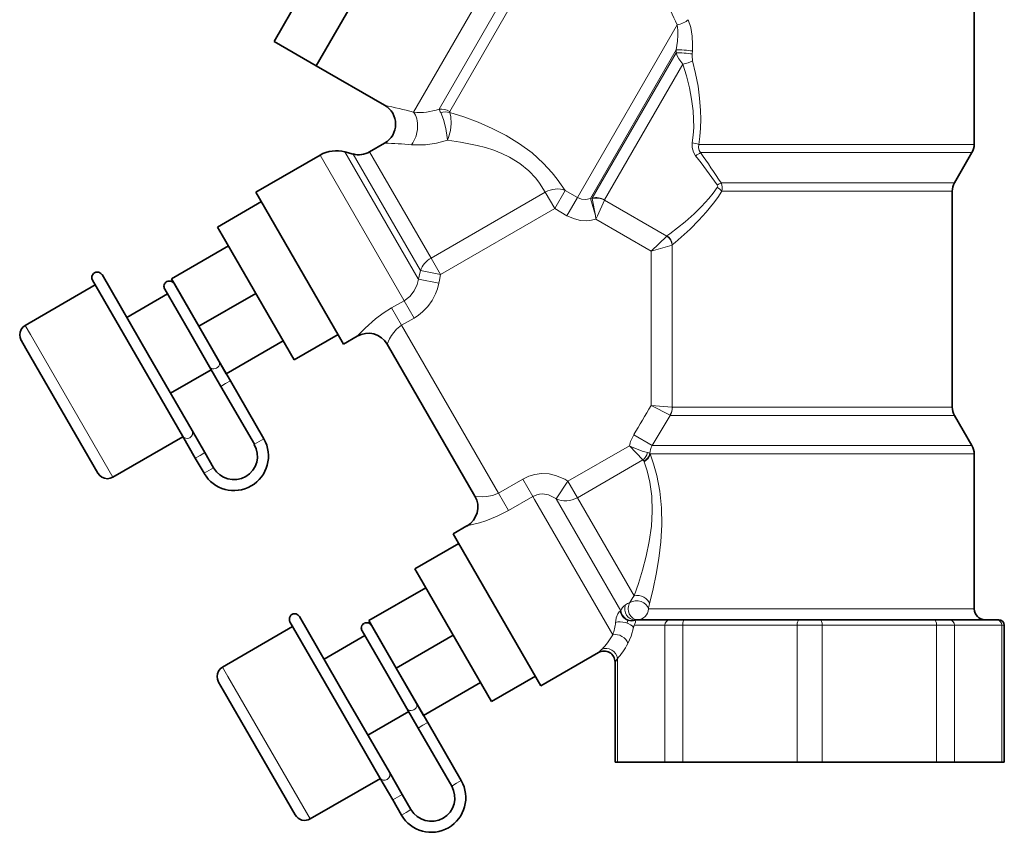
# Model space of a CAD drawing. Extents: x 1565 to 2352, y 54 to 822.
# Tile 2 of 11: x 1625 to 1804, y 313 to 462. Entities that reach past the tile are written whole.
import ezdxf

# ---------------------------------------------------------------- set-up
doc = ezdxf.new("R2010")
doc.units = 0

msp = doc.modelspace()

# ---------------------------------------------------------------- linework, layer by layer
at = {"color": 7, "lineweight": 35}
for p, q in [((1670.95, 457.6), (1695.36, 499.87)), ((1678.66, 453.15), (1703.06, 495.43)), ((1678.66, 453.15), (1703.06, 495.43))]:
    msp.add_line(p, q, dxfattribs=at)
at = {"color": 7, "lineweight": 13}
for p, q in [((1720.03, 485.63), (1696.38, 444.68)), ((1722.71, 482.73), (1701.06, 445.24)), ((1702.99, 444.8), (1724.05, 481.28)), ((1794.98, 438.79), (1748.42, 438.79)), ((1794.63, 437.29), (1748.77, 437.29)), ((1743.61, 390.86), (1791.47, 390.86)), ((1743.22, 389.36), (1791.83, 389.36)), ((1794.63, 383.83), (1739.94, 383.83)), ((1794.98, 382.33), (1739.55, 382.33)), ((1739.23, 354.06), (1794.98, 354.06))]:
    msp.add_line(p, q, dxfattribs=at)
at = {"color": 7, "lineweight": 35, "ltscale": 0.353349}
for p, q in [((1798.66, 467.06), (1798.66, 438.79)), ((1798.66, 382.33), (1798.66, 354.06))]:
    msp.add_line(p, q, dxfattribs=at)
at = {"color": 7, "lineweight": 13, "ltscale": 0.454485}
msp.add_line((1744.49, 460.59), (1726.31, 429.1), dxfattribs=at)
at = {"color": 7, "lineweight": 35, "ltscale": 0.111219}
msp.add_line((1670.95, 457.6), (1678.66, 453.15), dxfattribs=at)
at = {"color": 7, "lineweight": 13, "ltscale": 0.391946}
msp.add_line((1744.33, 456.06), (1728.65, 428.91), dxfattribs=at)
at = {"color": 7, "lineweight": 13, "ltscale": 0.382735}
msp.add_line((1728.99, 429.01), (1744.3, 455.52), dxfattribs=at)
at = {"color": 7, "lineweight": 13, "ltscale": 0.006772}
msp.add_line((1744.33, 456.06), (1744.3, 455.52), dxfattribs=at)
at = {"color": 7, "lineweight": 13, "ltscale": 0.007037}
msp.add_line((1747.26, 455.85), (1747.22, 455.29), dxfattribs=at)
at = {"color": 7, "lineweight": 35, "ltscale": 0.179995}
msp.add_line((1678.66, 453.15), (1691.13, 445.95), dxfattribs=at)
at = {"color": 7, "lineweight": 13, "ltscale": 0.357469}
msp.add_line((1731.24, 428.67), (1745.54, 453.44), dxfattribs=at)
at = {"color": 7, "lineweight": 35, "ltscale": 0.039483}
msp.add_line((1691.13, 439.02), (1688.39, 437.44), dxfattribs=at)
at = {"color": 7, "lineweight": 13, "ltscale": 0.045906}
for p, q in [((1794.98, 438.79), (1798.66, 438.79)), ((1794.98, 382.33), (1798.66, 382.33)), ((1794.98, 354.06), (1798.66, 354.06))]:
    msp.add_line(p, q, dxfattribs=at)
at = {"color": 7, "lineweight": 35, "ltscale": 0.168934}
msp.add_line((1679.34, 436.83), (1667.64, 430.08), dxfattribs=at)
at = {"color": 7, "lineweight": 13, "ltscale": 0.375516}
for p, q in [((1679.34, 436.83), (1694.36, 410.82)), ((1641.55, 378.07), (1626.53, 404.08)), ((1677.55, 315.71), (1662.53, 341.73))]:
    msp.add_line(p, q, dxfattribs=at)
at = {"color": 7, "lineweight": 13, "ltscale": 0.334272}
msp.add_line((1683.89, 437.43), (1697.26, 414.28), dxfattribs=at)
at = {"color": 7, "lineweight": 35, "ltscale": 0.018934}
msp.add_line((1685.36, 437.04), (1683.89, 437.43), dxfattribs=at)
at = {"color": 7, "lineweight": 13, "ltscale": 0.307232}
msp.add_line((1685.36, 437.04), (1697.65, 415.76), dxfattribs=at)
at = {"color": 7, "lineweight": 13, "ltscale": 0.279904}
msp.add_line((1688.39, 437.44), (1699.59, 418.05), dxfattribs=at)
at = {"color": 7, "lineweight": 13, "ltscale": 0.045291}
for p, q in [((1794.63, 437.29), (1798.25, 437.29)), ((1794.63, 383.83), (1798.25, 383.83))]:
    msp.add_line(p, q, dxfattribs=at)
at = {"color": 7, "lineweight": 35, "ltscale": 0.079903}
for p, q in [((1795.06, 431.76), (1798.25, 437.29)), ((1795.06, 389.36), (1798.25, 383.83))]:
    msp.add_line(p, q, dxfattribs=at)
at = {"color": 7, "lineweight": 13, "ltscale": 0.491642}
msp.add_line((1752.49, 431.76), (1791.83, 431.76), dxfattribs=at)
at = {"color": 7, "lineweight": 13, "ltscale": 0.040401}
for p, q in [((1791.83, 431.76), (1795.06, 431.76)), ((1791.83, 389.36), (1795.06, 389.36))]:
    msp.add_line(p, q, dxfattribs=at)
at = {"color": 7, "lineweight": 35, "ltscale": 0.375516}
for p, q in [((1667.64, 430.08), (1682.66, 404.06)), ((1719.64, 340.01), (1704.62, 366.03))]:
    msp.add_line(p, q, dxfattribs=at)
at = {"color": 7, "lineweight": 13, "ltscale": 0.300668}
for p, q in [((1699.59, 418.05), (1720.42, 430.08)), ((1701.32, 415.05), (1722.15, 427.08))]:
    msp.add_line(p, q, dxfattribs=at)
at = {"color": 7, "lineweight": 13, "ltscale": 0.043302}
msp.add_line((1722.15, 427.08), (1720.42, 430.08), dxfattribs=at)
at = {"color": 7, "lineweight": 13, "ltscale": 0.047916}
for p, q in [((1722.15, 427.08), (1724.07, 430.4)), ((1724.39, 425.78), (1726.31, 429.1))]:
    msp.add_line(p, q, dxfattribs=at)
at = {"color": 7, "lineweight": 13, "ltscale": 0.032374}
for p, q in [((1724.07, 430.4), (1726.31, 429.1)), ((1722.15, 427.08), (1724.39, 425.78))]:
    msp.add_line(p, q, dxfattribs=at)
at = {"color": 7, "lineweight": 13, "ltscale": 0.485324}
msp.add_line((1752.65, 430.26), (1791.47, 430.26), dxfattribs=at)
at = {"color": 7, "lineweight": 13, "ltscale": 0.039786}
for p, q in [((1791.47, 430.26), (1794.66, 430.26)), ((1791.47, 390.86), (1794.66, 390.86))]:
    msp.add_line(p, q, dxfattribs=at)
at = {"color": 7, "lineweight": 35, "ltscale": 0.492404}
msp.add_line((1794.66, 430.26), (1794.66, 390.86), dxfattribs=at)
at = {"color": 7, "lineweight": 35, "ltscale": 0.115522}
for p, q in [((1660.63, 423.72), (1668.64, 428.35)), ((1674.63, 399.48), (1682.64, 404.1)), ((1696.63, 361.37), (1704.64, 365.99)), ((1710.63, 337.12), (1718.64, 341.74))]:
    msp.add_line(p, q, dxfattribs=at)
at = {"color": 7, "lineweight": 13, "ltscale": 0.004377}
msp.add_line((1728.65, 428.91), (1728.99, 429.01), dxfattribs=at)
at = {"color": 7, "lineweight": 13, "ltscale": 0.040298}
msp.add_line((1729.56, 425.82), (1728.65, 428.91), dxfattribs=at)
at = {"color": 7, "lineweight": 13, "ltscale": 0.001218}
msp.add_line((1729, 428.91), (1728.99, 429.01), dxfattribs=at)
at = {"color": 7, "lineweight": 13, "ltscale": 0.039299}
msp.add_line((1729, 428.91), (1729.56, 425.82), dxfattribs=at)
at = {"color": 7, "lineweight": 13, "ltscale": 0.0393}
msp.add_line((1731.23, 428.65), (1729.96, 425.77), dxfattribs=at)
at = {"color": 7, "lineweight": 13, "ltscale": 0.000322}
msp.add_line((1731.23, 428.65), (1731.24, 428.67), dxfattribs=at)
at = {"color": 7, "lineweight": 13, "ltscale": 0.164029}
msp.add_line((1731.23, 428.65), (1742.6, 422.08), dxfattribs=at)
at = {"color": 7, "lineweight": 13, "ltscale": 0.008543}
msp.add_line((1729.56, 425.82), (1729.68, 425.15), dxfattribs=at)
at = {"color": 7, "lineweight": 13, "ltscale": 0.008547}
msp.add_line((1729.96, 425.77), (1729.68, 425.15), dxfattribs=at)
at = {"color": 7, "lineweight": 35, "ltscale": 0.000357}
msp.add_line((1729.7, 425.19), (1729.67, 425.19), dxfattribs=at)
at = {"color": 7, "lineweight": 13, "ltscale": 0.1452}
msp.add_line((1729.68, 425.15), (1739.74, 419.34), dxfattribs=at)
at = {"color": 7, "lineweight": 35, "ltscale": 0.021423}
for p, q in [((1661.49, 422.24), (1660.63, 423.72)), ((1625.68, 401.56), (1624.82, 403.05)), ((1697.49, 359.89), (1696.63, 361.37)), ((1661.68, 339.21), (1660.82, 340.69))]:
    msp.add_line(p, q, dxfattribs=at)
at = {"color": 7, "lineweight": 35, "ltscale": 0.328577}
for p, q in [((1674.63, 399.48), (1661.49, 422.24)), ((1710.63, 337.12), (1697.49, 359.89)), ((1674.82, 316.45), (1661.68, 339.21))]:
    msp.add_line(p, q, dxfattribs=at)
at = {"color": 7, "lineweight": 13, "ltscale": 0.049517}
for q in [(1742.6, 422.08), (1743.55, 420.44)]:
    msp.add_line((1739.74, 419.34), q, dxfattribs=at)
at = {"color": 7, "lineweight": 13, "ltscale": 0.000347}
msp.add_line((1742.62, 422.1), (1742.6, 422.08), dxfattribs=at)
at = {"color": 7, "lineweight": 13, "ltscale": 0.000649}
msp.add_line((1743.6, 420.45), (1743.55, 420.44), dxfattribs=at)
at = {"color": 7, "lineweight": 13, "ltscale": 0.36986}
msp.add_line((1743.6, 420.45), (1743.6, 390.86), dxfattribs=at)
at = {"color": 7, "lineweight": 35, "ltscale": 0.15}
for p, q in [((1662.63, 420.26), (1652.24, 414.26)), ((1667.63, 411.6), (1657.24, 405.6)), ((1672.63, 402.94), (1662.24, 396.94)), ((1698.63, 357.91), (1688.24, 351.91)), ((1703.63, 349.25), (1693.24, 343.25)), ((1708.63, 340.59), (1698.24, 334.59))]:
    msp.add_line(p, q, dxfattribs=at)
at = {"color": 7, "lineweight": 13, "ltscale": 0.352569}
msp.add_line((1739.74, 419.34), (1739.74, 391.13), dxfattribs=at)
at = {"color": 7, "lineweight": 13, "ltscale": 0.043301}
for p, q in [((1701.32, 415.05), (1699.59, 418.05)), ((1724.56, 377.33), (1726.3, 374.33))]:
    msp.add_line(p, q, dxfattribs=at)
at = {"color": 7, "lineweight": 35, "ltscale": 0.2125}
for p, q in [((1648.07, 400.31), (1639.57, 415.03)), ((1646.34, 399.31), (1637.84, 414.03)), ((1684.07, 337.95), (1675.57, 352.67)), ((1682.34, 336.95), (1673.84, 351.67))]:
    msp.add_line(p, q, dxfattribs=at)
at = {"color": 7, "lineweight": 13, "ltscale": 0.012755}
msp.add_line((1697.43, 414.76), (1697.65, 415.76), dxfattribs=at)
at = {"color": 7, "lineweight": 13, "ltscale": 0.046771}
msp.add_line((1701.32, 415.05), (1697.65, 415.76), dxfattribs=at)
at = {"color": 7, "lineweight": 13, "ltscale": 0.013059}
msp.add_line((1701.12, 414.02), (1701.32, 415.05), dxfattribs=at)
at = {"color": 7, "lineweight": 35, "ltscale": 0.184547}
msp.add_line((1625.55, 405.78), (1638.34, 413.16), dxfattribs=at)
at = {"color": 7, "lineweight": 35, "ltscale": 0.125}
for p, q in [((1657.24, 405.6), (1652.24, 414.26)), ((1662.24, 396.94), (1657.24, 405.6)), ((1693.24, 343.25), (1688.24, 351.91)), ((1698.24, 334.59), (1693.24, 343.25))]:
    msp.add_line(p, q, dxfattribs=at)
at = {"color": 7, "lineweight": 35, "ltscale": 0.111501}
for p, q in [((1657.24, 405.6), (1652.78, 413.33)), ((1693.24, 343.25), (1688.78, 350.97))]:
    msp.add_line(p, q, dxfattribs=at)
at = {"color": 7, "lineweight": 13, "ltscale": 0.001034}
msp.add_line((1697.31, 414.2), (1697.26, 414.28), dxfattribs=at)
at = {"color": 7, "lineweight": 13, "ltscale": 0.007118}
msp.add_line((1697.43, 414.76), (1697.31, 414.2), dxfattribs=at)
at = {"color": 7, "lineweight": 13, "ltscale": 0.047175}
msp.add_line((1701, 413.45), (1697.31, 414.2), dxfattribs=at)
at = {"color": 7, "lineweight": 13, "ltscale": 0.007272}
msp.add_line((1701.12, 414.02), (1701, 413.45), dxfattribs=at)
at = {"color": 7, "lineweight": 35, "ltscale": 0.107345}
for p, q in [((1644.07, 407.23), (1651.51, 411.53)), ((1652.07, 393.38), (1659.51, 397.67)), ((1680.07, 344.88), (1687.51, 349.17)), ((1688.07, 331.02), (1695.51, 335.32))]:
    msp.add_line(p, q, dxfattribs=at)
at = {"color": 7, "lineweight": 35, "ltscale": 0.1125}
for p, q in [((1655.51, 404.6), (1651.01, 412.39)), ((1691.51, 342.25), (1687.01, 350.04))]:
    msp.add_line(p, q, dxfattribs=at)
at = {"color": 7, "lineweight": 13, "ltscale": 0.032882}
for p, q in [((1692.39, 408.96), (1694.67, 410.28)), ((1694.23, 405.79), (1696.51, 407.1))]:
    msp.add_line(p, q, dxfattribs=at)
at = {"color": 7, "lineweight": 13, "ltscale": 0.007787}
msp.add_line((1694.67, 410.28), (1694.36, 410.82), dxfattribs=at)
at = {"color": 7, "lineweight": 13, "ltscale": 0.045826}
for p, q in [((1696.51, 407.1), (1694.67, 410.28)), ((1694.23, 405.79), (1692.39, 408.96)), ((1716.33, 377.74), (1718.16, 374.57)), ((1711.9, 375.18), (1713.73, 372.01))]:
    msp.add_line(p, q, dxfattribs=at)
at = {"color": 7, "lineweight": 13, "ltscale": 0.024484}
for p, q in [((1626.53, 404.08), (1625.55, 405.78)), ((1662.53, 341.73), (1661.55, 343.43))]:
    msp.add_line(p, q, dxfattribs=at)
at = {"color": 7, "lineweight": 35, "ltscale": 0.092323}
for p, q in [((1659.2, 398.2), (1655.51, 404.6)), ((1660.93, 399.2), (1657.24, 405.6)), ((1696.93, 336.85), (1693.24, 343.25)), ((1695.2, 335.85), (1691.51, 342.25))]:
    msp.add_line(p, q, dxfattribs=at)
at = {"color": 7, "lineweight": 13, "ltscale": 0.441742}
msp.add_line((1694.23, 405.79), (1711.9, 375.18), dxfattribs=at)
at = {"color": 7, "lineweight": 35, "ltscale": 0.024484}
msp.add_line((1682.66, 404.06), (1683.64, 402.36), dxfattribs=at)
at = {"color": 7, "lineweight": 35, "ltscale": 0.036052}
for p, q in [((1686.13, 403.81), (1683.64, 402.36)), ((1703.64, 367.72), (1706.13, 369.17))]:
    msp.add_line(p, q, dxfattribs=at)
at = {"color": 7, "lineweight": 35, "ltscale": 0.4}
msp.add_line((1691.6, 402.34), (1707.6, 374.63), dxfattribs=at)
at = {"color": 7, "lineweight": 35, "ltscale": 0.328389}
msp.add_line((1638.81, 378.81), (1625.68, 401.56), dxfattribs=at)
at = {"color": 7, "lineweight": 35, "ltscale": 0.197952}
for p, q in [((1654.26, 385.59), (1646.34, 399.31)), ((1655.99, 386.59), (1648.07, 400.31)), ((1691.99, 324.24), (1684.07, 337.95)), ((1690.26, 323.24), (1682.34, 336.95))]:
    msp.add_line(p, q, dxfattribs=at)
at = {"color": 7, "lineweight": 35, "ltscale": 0.051291}
for p, q in [((1662.98, 395.65), (1660.93, 399.2)), ((1661.25, 394.65), (1659.2, 398.2)), ((1698.98, 333.3), (1696.93, 336.85)), ((1697.25, 332.3), (1695.2, 335.85))]:
    msp.add_line(p, q, dxfattribs=at)
at = {"color": 7, "lineweight": 13, "ltscale": 0.012499}
for p, q in [((1661.25, 394.65), (1662.12, 395.15)), ((1659.06, 379.28), (1658.19, 378.78)), ((1697.25, 332.3), (1698.12, 332.8)), ((1695.06, 316.92), (1694.19, 316.42))]:
    msp.add_line(p, q, dxfattribs=at)
at = {"color": 7, "lineweight": 13, "ltscale": 0.012501}
for p, q in [((1662.12, 395.15), (1662.98, 395.65)), ((1659.92, 379.78), (1659.06, 379.28)), ((1698.12, 332.8), (1698.98, 333.3)), ((1695.92, 317.42), (1695.06, 316.92))]:
    msp.add_line(p, q, dxfattribs=at)
at = {"color": 7, "lineweight": 35, "ltscale": 0.152714}
for p, q in [((1662.98, 395.65), (1669.09, 385.07)), ((1667.36, 384.07), (1661.25, 394.65)), ((1703.36, 321.72), (1697.25, 332.3)), ((1698.98, 333.3), (1705.09, 322.72))]:
    msp.add_line(p, q, dxfattribs=at)
at = {"color": 7, "lineweight": 13, "ltscale": 0.048304}
for p in [(1743.6, 390.87), (1743.19, 389.38)]:
    msp.add_line(p, (1739.74, 391.13), dxfattribs=at)
at = {"color": 7, "lineweight": 13, "ltscale": 0.000109}
msp.add_line((1743.61, 390.86), (1743.6, 390.87), dxfattribs=at)
at = {"color": 7, "lineweight": 13, "ltscale": 0.080442}
msp.add_line((1743.22, 389.36), (1739.94, 383.83), dxfattribs=at)
at = {"color": 7, "lineweight": 13, "ltscale": 0.000447}
msp.add_line((1743.22, 389.36), (1743.19, 389.38), dxfattribs=at)
at = {"color": 7, "lineweight": 35, "ltscale": 0.058221}
for p, q in [((1658.32, 382.56), (1655.99, 386.59)), ((1656.59, 381.56), (1654.26, 385.59)), ((1694.32, 320.2), (1691.99, 324.24)), ((1692.59, 319.2), (1690.26, 323.24))]:
    msp.add_line(p, q, dxfattribs=at)
at = {"color": 7, "lineweight": 35, "ltscale": 0.184548}
for p, q in [((1641.55, 378.07), (1654.34, 385.45)), ((1661.55, 343.43), (1674.34, 350.81)), ((1677.55, 315.71), (1690.34, 323.1))]:
    msp.add_line(p, q, dxfattribs=at)
at = {"color": 7, "lineweight": 13, "ltscale": 0.0125}
for p, q in [((1667.36, 384.07), (1668.23, 384.57)), ((1668.23, 384.57), (1669.09, 385.07)), ((1657.45, 382.06), (1656.59, 381.56)), ((1658.32, 382.56), (1657.45, 382.06)), ((1703.36, 321.72), (1704.23, 322.22)), ((1704.23, 322.22), (1705.09, 322.72)), ((1693.45, 319.7), (1692.59, 319.2)), ((1694.32, 320.2), (1693.45, 319.7))]:
    msp.add_line(p, q, dxfattribs=at)
at = {"color": 7, "lineweight": 13, "ltscale": 0.04889}
msp.add_line((1736.58, 385.83), (1739.94, 383.83), dxfattribs=at)
at = {"color": 7, "lineweight": 13, "ltscale": 0.16178}
msp.add_line((1735.77, 383.8), (1724.56, 377.33), dxfattribs=at)
at = {"color": 7, "lineweight": 13, "ltscale": 0.044564}
msp.add_line((1735.77, 383.8), (1738.23, 381.22), dxfattribs=at)
at = {"color": 7, "lineweight": 35, "ltscale": 0.040154}
for p, q in [((1656.59, 381.56), (1658.19, 378.78)), ((1659.92, 379.78), (1658.32, 382.56)), ((1695.92, 317.42), (1694.32, 320.2)), ((1692.59, 319.2), (1694.19, 316.42))]:
    msp.add_line(p, q, dxfattribs=at)
at = {"color": 7, "lineweight": 13, "ltscale": 0.172312}
msp.add_line((1738.23, 381.22), (1726.3, 374.33), dxfattribs=at)
at = {"color": 7, "lineweight": 13, "ltscale": 0.001536}
msp.add_line((1738.4, 381), (1738.44, 380.89), dxfattribs=at)
at = {"color": 7, "lineweight": 13, "ltscale": 0.001171}
msp.add_line((1739.5, 382.41), (1739.55, 382.33), dxfattribs=at)
at = {"color": 7, "lineweight": 13, "ltscale": 0.063948}
for p, q in [((1716.33, 377.74), (1711.9, 375.18)), ((1718.16, 374.57), (1713.73, 372.01))]:
    msp.add_line(p, q, dxfattribs=at)
at = {"color": 7, "lineweight": 13, "ltscale": 0.048412}
msp.add_line((1724.56, 377.33), (1722.43, 374.1), dxfattribs=at)
at = {"color": 7, "lineweight": 13, "ltscale": 0.007786}
msp.add_line((1718.47, 374.03), (1718.16, 374.57), dxfattribs=at)
at = {"color": 7, "lineweight": 13, "ltscale": 0.356726}
msp.add_line((1732.74, 349.31), (1718.47, 374.03), dxfattribs=at)
at = {"color": 7, "lineweight": 13, "ltscale": 0.294576}
msp.add_line((1734.21, 353.69), (1722.43, 374.1), dxfattribs=at)
at = {"color": 7, "lineweight": 13, "ltscale": 0.258319}
msp.add_line((1736.63, 356.43), (1726.3, 374.33), dxfattribs=at)
at = {"color": 7, "lineweight": 35, "ltscale": 0.024483}
msp.add_line((1704.62, 366.03), (1703.64, 367.72), dxfattribs=at)
at = {"color": 7, "lineweight": 35, "ltscale": 0.080558}
msp.add_line((1736.73, 352.06), (1743.17, 352.06), dxfattribs=at)
at = {"color": 7, "lineweight": 35, "ltscale": 0.033825}
msp.add_line((1743.17, 352.06), (1745.88, 352.06), dxfattribs=at)
at = {"color": 7, "lineweight": 35, "ltscale": 0.260796}
for p, q in [((1745.88, 352.06), (1766.74, 352.06)), ((1770.57, 352.06), (1791.43, 352.06)), ((1745.5, 326.06), (1766.36, 326.06)), ((1770.95, 326.06), (1791.82, 326.06))]:
    msp.add_line(p, q, dxfattribs=at)
at = {"color": 7, "lineweight": 35, "ltscale": 0.047835}
msp.add_line((1766.74, 352.06), (1770.57, 352.06), dxfattribs=at)
at = {"color": 7, "lineweight": 35, "ltscale": 0.033824}
msp.add_line((1791.43, 352.06), (1794.14, 352.06), dxfattribs=at)
at = {"color": 7, "lineweight": 35, "ltscale": 0.108025}
for p, q in [((1794.14, 352.06), (1802.78, 352.06)), ((1733.61, 326.06), (1742.25, 326.06))]:
    msp.add_line(p, q, dxfattribs=at)
at = {"color": 7, "lineweight": 35, "ltscale": 0.004758}
msp.add_line((1802.78, 352.06), (1803.16, 352.06), dxfattribs=at)
at = {"color": 7, "lineweight": 13, "ltscale": 0.003873}
msp.add_line((1733.29, 351.87), (1733.25, 351.57), dxfattribs=at)
at = {"color": 7, "lineweight": 13, "ltscale": 0.005132}
msp.add_line((1736.62, 351.06), (1736.53, 350.66), dxfattribs=at)
at = {"color": 7, "lineweight": 13, "ltscale": 0.070419}
msp.add_line((1736.62, 351.06), (1742.25, 351.06), dxfattribs=at)
at = {"color": 7, "lineweight": 13, "ltscale": 0.04059}
msp.add_line((1742.25, 351.06), (1745.5, 351.06), dxfattribs=at)
at = {"color": 7, "lineweight": 13, "ltscale": 0.3125}
for p, q in [((1742.25, 326.06), (1742.25, 351.06)), ((1745.5, 326.06), (1745.5, 351.06)), ((1766.36, 326.06), (1766.36, 351.06)), ((1770.95, 326.06), (1770.95, 351.06)), ((1791.82, 326.06), (1791.82, 351.06)), ((1795.06, 326.06), (1795.06, 351.06)), ((1803.71, 326.06), (1803.71, 351.06))]:
    msp.add_line(p, q, dxfattribs=at)
at = {"color": 7, "lineweight": 13, "ltscale": 0.260796}
for p, q in [((1745.5, 351.06), (1766.36, 351.06)), ((1770.95, 351.06), (1791.82, 351.06))]:
    msp.add_line(p, q, dxfattribs=at)
at = {"color": 7, "lineweight": 13, "ltscale": 0.057402}
msp.add_line((1766.36, 351.06), (1770.95, 351.06), dxfattribs=at)
at = {"color": 7, "lineweight": 13, "ltscale": 0.040588}
msp.add_line((1791.82, 351.06), (1795.06, 351.06), dxfattribs=at)
at = {"color": 7, "lineweight": 13, "ltscale": 0.108026}
msp.add_line((1795.06, 351.06), (1803.71, 351.06), dxfattribs=at)
at = {"color": 7, "lineweight": 13, "ltscale": 0.005708}
msp.add_line((1803.71, 351.06), (1804.16, 351.06), dxfattribs=at)
at = {"color": 7, "lineweight": 35, "ltscale": 0.3125}
msp.add_line((1804.16, 326.06), (1804.16, 351.06), dxfattribs=at)
at = {"color": 7, "lineweight": 13, "ltscale": 0.011072}
msp.add_line((1730.77, 346.71), (1730.15, 346.08), dxfattribs=at)
at = {"color": 7, "lineweight": 35, "ltscale": 0.151768}
msp.add_line((1719.64, 340.01), (1730.15, 346.08), dxfattribs=at)
at = {"color": 7, "lineweight": 13, "ltscale": 0.009975}
msp.add_line((1733.61, 345), (1733.15, 344.35), dxfattribs=at)
at = {"color": 7, "lineweight": 13, "ltscale": 0.236797}
msp.add_line((1733.61, 326.06), (1733.61, 345), dxfattribs=at)
at = {"color": 7, "lineweight": 35, "ltscale": 0.228617}
msp.add_line((1733.15, 326.06), (1733.15, 344.35), dxfattribs=at)
at = {"color": 7, "lineweight": 35, "ltscale": 0.005708}
for p, q in [((1733.15, 326.06), (1733.61, 326.06)), ((1803.71, 326.06), (1804.16, 326.06))]:
    msp.add_line(p, q, dxfattribs=at)
at = {"color": 7, "lineweight": 35, "ltscale": 0.04059}
msp.add_line((1742.25, 326.06), (1745.5, 326.06), dxfattribs=at)
at = {"color": 7, "lineweight": 35, "ltscale": 0.057402}
msp.add_line((1766.36, 326.06), (1770.95, 326.06), dxfattribs=at)
at = {"color": 7, "lineweight": 35, "ltscale": 0.040588}
msp.add_line((1791.82, 326.06), (1795.06, 326.06), dxfattribs=at)
at = {"color": 7, "lineweight": 35, "ltscale": 0.108026}
msp.add_line((1795.06, 326.06), (1803.71, 326.06), dxfattribs=at)
at = {"color": 7, "lineweight": 13}
for points in [[(1744.49, 460.59), (1744.6, 459.67), (1744.63, 458.72), (1744.57, 457.64), (1744.33, 456.06)], [(1746.52, 461.55), (1746.96, 460.1), (1747.22, 458.57), (1747.3, 457.02), (1747.26, 455.85)], [(1745.54, 453.44), (1744.79, 454.43), (1744.51, 454.97), (1744.3, 455.52)], [(1745.54, 453.44), (1746.17, 451.29), (1746.72, 449.1), (1747.12, 447.02), (1747.39, 444.91), (1747.49, 443.4), (1747.5, 441.89), (1747.42, 440.49), (1747.25, 439.1)], [(1747.31, 454.04), (1747.84, 451.76), (1748.29, 449.43), (1748.59, 447.23), (1748.77, 445.01), (1748.81, 443.38), (1748.76, 441.74), (1748.64, 440.26), (1748.42, 438.79)], [(1702.6, 439.56), (1702.56, 440.06), (1702.29, 441.7), (1701.86, 443.31), (1701.35, 444.6)], [(1702.6, 439.56), (1702.79, 440.06), (1703.11, 441.32), (1703.26, 442.6), (1703.2, 443.84), (1702.99, 444.64)], [(1724.07, 430.4), (1722.62, 432.47), (1721.69, 433.63), (1720.07, 435.39), (1718.02, 437.24), (1715.75, 438.92), (1713.3, 440.42), (1710.76, 441.72), (1708.18, 442.83), (1705.57, 443.8), (1702.99, 444.64)], [(1702.6, 439.56), (1700.58, 439.02), (1698.55, 438.74), (1696.6, 438.7), (1696.05, 438.73)], [(1720.42, 430.08), (1719.4, 431.72), (1718.71, 432.63), (1717.43, 433.99), (1715.78, 435.33), (1713.89, 436.49), (1712.5, 437.15), (1711.04, 437.72), (1709.55, 438.21), (1708.03, 438.61), (1704.98, 439.23), (1702.6, 439.56)], [(1747.25, 439.1), (1747.23, 438.23), (1747.47, 437.38), (1747.86, 436.73)], [(1748.42, 438.79), (1748.36, 438.23), (1748.5, 437.7), (1748.77, 437.29)], [(1751.81, 430.94), (1751.89, 431.15), (1751.81, 431.41)], [(1751.81, 430.94), (1751.07, 429.89), (1750.27, 428.91), (1748.94, 427.45), (1747.58, 426.14), (1745.93, 424.69), (1743.16, 422.5), (1742.62, 422.1)], [(1752.65, 430.26), (1751.92, 429.13), (1751.14, 428.06), (1749.8, 426.43), (1748.45, 424.96), (1746.83, 423.35), (1744.12, 420.9), (1743.6, 420.45)], [(1726.31, 429.1), (1727.05, 428.81), (1727.85, 428.75), (1728.65, 428.91)], [(1724.39, 425.78), (1724.66, 425.64), (1725.73, 425.19), (1726.87, 424.94), (1728.03, 424.88), (1728.86, 424.96), (1729.68, 425.15)], [(1694.67, 410.28), (1695.7, 411.05), (1696.51, 412.06), (1697.07, 413.23), (1697.31, 414.2)], [(1696.51, 407.1), (1697.31, 407.63), (1698.06, 408.23), (1698.99, 409.21), (1699.78, 410.31), (1700.4, 411.51), (1700.75, 412.46), (1701, 413.45)], [(1686.13, 403.81), (1687.56, 405.28), (1689.47, 406.97), (1690.88, 408.01), (1692.39, 408.96)], [(1691.6, 402.34), (1692.03, 403.31), (1692.36, 403.9), (1692.78, 404.5), (1693.28, 405.07), (1694.23, 405.79)], [(1735.77, 383.8), (1736.18, 383.61), (1738.09, 382.85), (1739.08, 382.58)], [(1738.44, 380.89), (1739, 379.21), (1739.49, 377.17), (1739.85, 374.61), (1739.95, 371.9), (1739.79, 369.14), (1739.4, 366.35), (1738.84, 363.64), (1738.16, 361.09), (1737.41, 358.69), (1736.63, 356.43)], [(1739.55, 382.33), (1740.17, 380.52), (1740.76, 378.37), (1741.31, 375.5), (1741.61, 372.46), (1741.67, 369.37), (1741.5, 366.26), (1741.15, 363.22), (1740.67, 360.38), (1740.11, 357.7), (1739.43, 354.95)], [(1723.79, 377.79), (1722.49, 378.34), (1721.12, 378.66), (1719.71, 378.72), (1718.53, 378.58), (1717.4, 378.25), (1716.33, 377.74)], [(1711.9, 375.18), (1710.82, 374.73), (1709.69, 374.53), (1708.99, 374.51), (1707.6, 374.63)], [(1722.01, 374.39), (1720.99, 374.85), (1719.92, 375.02), (1719.39, 374.99), (1718.87, 374.87), (1718.16, 374.57)], [(1713.73, 372.01), (1711.67, 370.95), (1709.61, 370.14), (1708.45, 369.76), (1706.13, 369.17)], [(1734.09, 353.64), (1733.88, 353.48), (1733.65, 353.15), (1733.38, 352.42), (1733.29, 351.87)], [(1736.8, 351.99), (1736.74, 352.05), (1736.73, 352.06), (1736.73, 352.06), (1736.73, 352.06)], [(1735.52, 351.93), (1735.44, 351.8), (1735.34, 351.45)], [(1736.53, 350.66), (1736.07, 349.06), (1735.49, 347.74)], [(1736.85, 351.94), (1736.89, 351.83), (1736.88, 351.65), (1736.74, 351.29), (1736.62, 351.06)]]:
    msp.add_lwpolyline(points, dxfattribs=at)
at = {"color": 7, "lineweight": 35}
for points in [[(1637.85, 414.01), (1637.74, 414.3), (1637.74, 414.75), (1638, 415.24), (1638.2, 415.39)], [(1638.2, 415.39), (1638.45, 415.49), (1639, 415.47), (1639.38, 415.25), (1639.59, 415)], [(1651.37, 413.76), (1651.62, 413.86), (1652.17, 413.84), (1652.56, 413.6), (1652.78, 413.33)], [(1624.83, 403.04), (1624.62, 403.55), (1624.55, 404.05), (1624.62, 404.54), (1624.82, 405.05), (1625.14, 405.46), (1625.55, 405.78)], [(1641.55, 378.07), (1641.07, 377.87), (1640.55, 377.8), (1640.02, 377.88), (1639.55, 378.07), (1639.16, 378.38), (1638.81, 378.81)], [(1673.85, 351.65), (1673.74, 351.94), (1673.74, 352.4), (1674, 352.88), (1674.2, 353.04)], [(1674.2, 353.04), (1674.45, 353.14), (1675, 353.12), (1675.38, 352.89), (1675.59, 352.64)], [(1687.37, 351.41), (1687.62, 351.51), (1688.17, 351.49), (1688.56, 351.25), (1688.78, 350.97)], [(1661.55, 343.43), (1661.14, 343.11), (1660.82, 342.69), (1660.62, 342.19), (1660.55, 341.69), (1660.62, 341.2), (1660.83, 340.68)]]:
    msp.add_lwpolyline(points, dxfattribs=at)
at = {"color": 7, "lineweight": 13}
for centre, radius, start, end in [((1585.64, 388.56), 174.42, 24.3921, 26.3071), ((1751.28, 454.94), 4.07, 175.0774, 192.7957), ((1663.46, 320.09), 128.86, 75.1992, 77.603), ((1701.33, 441.98), 3.27, 59.6089, 94.7484), ((1717.83, 452.68), 18.35, 203.9287, 206.114), ((1702.25, 441.32), 3.4, 77.3613, 105.1849), ((1703.14, 444.73), 0.169, 153.5781, 212.1317), ((1687.04, 326.27), 112.83, 85.4231, 87.9261), ((1745.51, 429.97), 9.29, 71.7632, 79.2408), ((1754.12, 427.6), 11.07, 118.8818, 124.4008), ((1567.97, 299.23), 226.42, 35.7153, 37.3933), ((1580.18, 319.77), 205.51, 33.0191, 34.8794), ((1755.22, 425.59), 6.74, 113.8753, 120.4154), ((1750.26, 430.77), 2.45, 347.7892, 23.6864), ((1749.36, 427.06), 4.59, 44.175, 57.6866), ((1729.69, 426.01), 3.08, 59.7335, 103.1473), ((1729.77, 425.84), 3.17, 62.4144, 104.0427), ((1741.43, 420.31), 2.12, 3.3323, 56.6678), ((1741.5, 420.32), 2.1, 3.6203, 57.8321), ((3535.18, -684.2), 2092.84, 149.08153, 149.25063), ((1740.48, 390.93), 3.12, 330.2167, 358.8585), ((1740.52, 390.86), 3.09, 331.008, 0.0613), ((1742.48, 382.31), 6.87, 149.2176, 167.4725), ((1736.81, 383.06), 2.33, 307.8021, 347.9248), ((1738.88, 381.46), 1.14, 56.8437, 79.629), ((1742.3, 382.32), 2.8, 147.4715, 178.2027), ((1738.03, 380.9), 0.384, 15.2172, 57.6085), ((1719.66, 369.91), 8.9, 56.5403, 62.365), ((1719.32, 370.01), 5.14, 52.7788, 58.5088), ((1742.88, 351.7), 7.84, 142.8383, 153.3231), ((1736.27, 352.93), 2.2, 123.7102, 159.7912), ((1738.68, 349.25), 6.6, 115.2353, 123.379), ((1753.09, 351.39), 14.11, 165.3781, 169.091), ((1734.37, 353.14), 0.57, 105.5545, 118.726), ((1723.1, 352.67), 10.21, 340.8105, 353.8146), ((1736.18, 353.72), 1.9, 249.7642, 290.6477), ((1736.67, 351.81), 0.227, 36.662, 53.7577)]:
    msp.add_arc(centre, radius, start, end, dxfattribs=at)
at = {"color": 7, "lineweight": 35}
for centre, radius, start, end in [((1689.13, 442.49), 4, 300, 60), ((1795.66, 438.79), 3, 330, 0), ((1682.34, 431.64), 6, 75, 120), ((1686.39, 440.91), 4, 255, 300), ((1797.66, 430.26), 3, 150, 180), ((1651.87, 412.89), 1, 120, 210), ((1688.13, 400.34), 4, 30, 120), ((1797.66, 390.86), 3, 180, 210), ((1663.64, 381.92), 6.29, 210, 30), ((1663.64, 381.92), 4.29, 210, 30), ((1795.66, 382.33), 3, 0, 30), ((1704.13, 372.63), 4, 300, 30), ((1800.66, 354.06), 2, 180, 270), ((1803.16, 351.06), 1, 0, 90), ((1687.87, 350.54), 1, 120, 210), ((1731.15, 344.35), 2, 0, 120), ((1699.64, 319.57), 6.29, 210, 30), ((1699.64, 319.57), 4.29, 210, 30), ((1676.55, 317.45), 2, 209.9388, 300)]:
    msp.add_arc(centre, radius, start, end, dxfattribs=at)
at = {"color": 7, "lineweight": 13}
for centre, major_axis, ratio, start_param, end_param in [((1745.05, 461.55), (1.85, 0.75), 0.380519, 4.257561, 5.465011), ((1745.79, 455.29), (1.99, -0.16), 0.083119, 0.778371, 2.428753), ((1745.84, 455.85), (1.99, -0.15), 0.075603, 0.779754, 2.43608), ((1745.89, 454.04), (1.93, 0.52), 0.254741, 4.462282, 5.469731), ((1694.5, 441.42), (-0.88, -3.9), 0.63852, 0.965388, 2.68761), ((1693.03, 465.03), (8.51, -19.6), 0.670724, 5.924007, 6.246729), ((1722.15, 427.08), (3.5, 1.93), 0.865987, 0.608152, 1.587191), ((1701.32, 415.05), (-3.46, -2), 0.866025, 4.712389, 5.497787), ((1660.07, 398.7), (-0.866, -0.5), 0.820652, 6.283185, 9.424778), ((1655.12, 386.09), (0.866, 0.5), 0.931541, 3.141593, 6.283185), ((1737.56, 382.46), (1.87, 0.7), 0.839587, 4.853524, 5.835345), ((1737.61, 382.33), (1.86, 0.74), 0.83036, 4.831103, 5.833786), ((1724.56, 377.33), (3.46, 2), 0.866025, 3.665191, 4.712389), ((1737.49, 354.95), (1.93, -0.54), 0.757107, 0.353414, 2.229021), ((1736.73, 354.06), (0, -2), 0.893604, 4.355429, 6.283186), ((1737.27, 354.06), (0, -2), 0.857602, 4.095059, 6.283169), ((1737.27, 354.06), (-1.96, 0.4), 0.712526, 3.422956, 5.642532), ((1737.27, 354.06), (0, -2), 0.980838, 0, 1.570796), ((1735.98, 353.71), (1.48, -1.34), 0.894637, 3.967387, 5.151585), ((1736.12, 353.85), (1.34, -1.48), 0.935057, 4.090504, 5.873791), ((1743.17, 351.06), (0, 1), 0.92388, 0, 1.570796), ((1745.88, 351.06), (0, 1), 0.382683, 0, 1.570796), ((1766.74, 351.06), (0, 1), 0.382683, 6.283185, 7.853982), ((1770.57, 351.06), (0, 1), 0.382683, 4.712389, 6.283185), ((1791.43, 351.06), (0, 1), 0.382683, 4.712389, 6.283185), ((1794.14, 351.06), (0, 1), 0.92388, 4.712389, 6.283185), ((1802.78, 351.06), (0, 1), 0.92388, 4.712389, 6.283185), ((1734.68, 350.66), (1.95, -0.44), 0.471816, 0.448962, 2.495004), ((1730.49, 364.79), (-2.99, -19.54), 0.353611, 0.446914, 0.712647), ((1733.65, 347.74), (1.77, -0.94), 0.750042, 0.617017, 2.447311), ((1731.76, 345), (1.45, -1.37), 0.856296, 0.834465, 2.806025), ((1732.33, 364.83), (-1.7, -21.3), 0.341688, 0.40186, 0.667339), ((1696.07, 336.35), (-0.866, -0.5), 0.820652, 6.283185, 9.424778), ((1691.12, 323.74), (0.866, 0.5), 0.931541, 3.141593, 6.283185)]:
    msp.add_ellipse(centre, major_axis=major_axis, ratio=ratio, start_param=start_param, end_param=end_param, dxfattribs=at)

doc.saveas('drawing.dxf')
